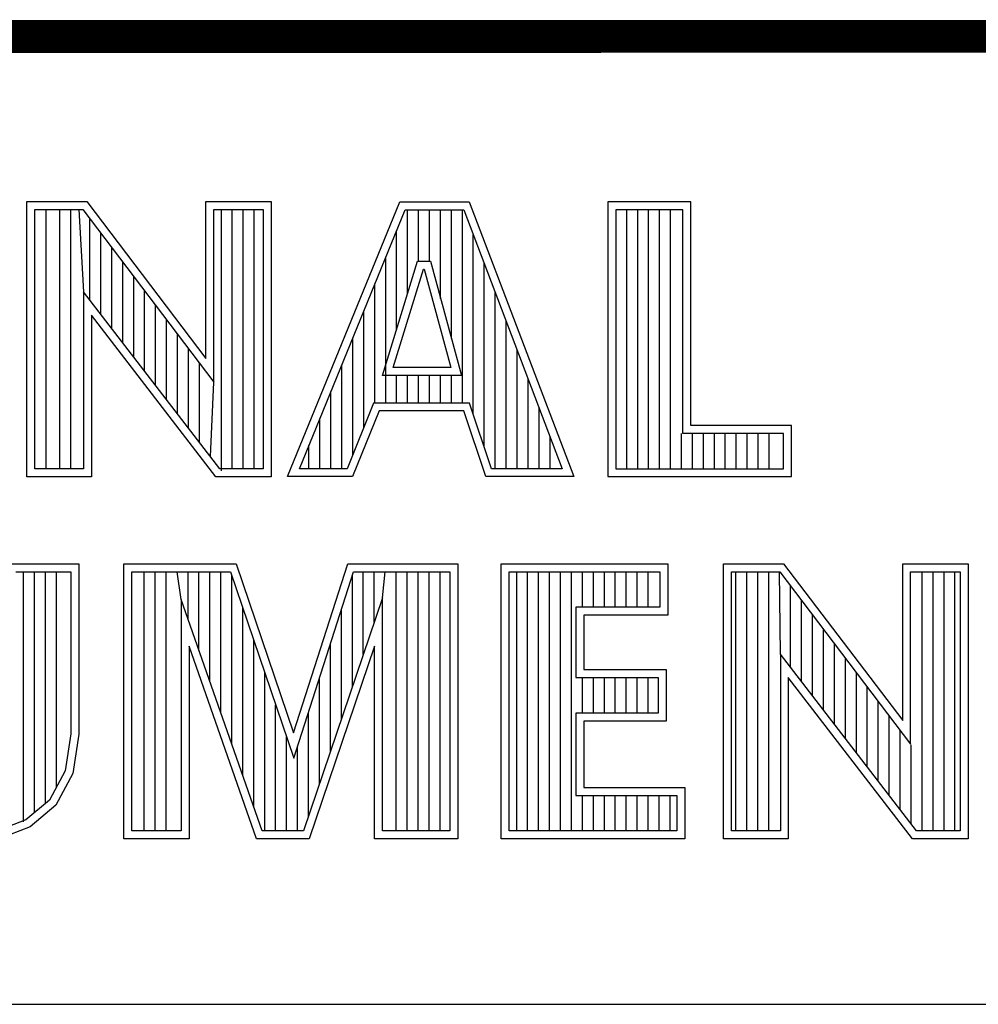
# Model space of a CAD drawing. Header units: inches. Extents: x 0 to 22, y 0 to 17.
# Tile 6 of 9: x 17.863 to 18.447, y 2.37 to 2.97. Entities that reach past the tile are written whole.
import ezdxf

# ---------------------------------------------------------------- set-up
doc = ezdxf.new("R2010")
doc.units = ezdxf.units.IN
doc.header["$LTSCALE"] = 1.21
doc.header["$MEASUREMENT"] = 0
doc.layers.get('0').update_dxf_attribs({"linetype": 'CONTINUOUS'})

msp = doc.modelspace()

# ---------------------------------------------------------------- linework, layer by layer
at = {"color": 2, "linetype": 'CONTINUOUS'}
for p, q in [((16.37365, 2.95963), (21.50365, 2.95963)), ((16.375, 2.96), (21.5, 2.96)), ((17.86728, 2.85918), (17.90389, 2.85918)), ((17.86728, 2.69148), (17.86728, 2.85918)), ((17.90389, 2.85918), (17.97641, 2.76361)), ((17.97641, 2.85918), (18.01622, 2.85918)), ((17.97641, 2.76361), (17.97641, 2.85918)), ((18.01622, 2.85918), (18.01622, 2.69148)), ((18.02617, 2.69154), (18.09464, 2.85908)), ((18.09464, 2.85908), (18.13691, 2.85908)), ((18.13691, 2.85908), (18.20052, 2.69154)), ((18.27197, 2.85908), (18.22137, 2.85908)), ((18.22137, 2.85908), (18.22137, 2.69154)), ((18.27197, 2.72275), (18.27197, 2.85908)), ((17.87213, 2.85433), (17.90148, 2.85433)), ((17.87213, 2.69633), (17.87213, 2.85433)), ((17.87903, 2.69633), (17.87903, 2.85433)), ((17.8874, 2.69633), (17.8874, 2.85433)), ((17.89408, 2.69633), (17.89408, 2.85433)), ((17.89906, 2.85433), (17.90188, 2.80417)), ((17.90148, 2.85433), (17.98126, 2.74917)), ((17.98126, 2.85433), (18.01136, 2.85433)), ((17.98126, 2.74917), (17.98126, 2.85433)), ((17.98584, 2.69504), (17.98584, 2.85433)), ((17.99251, 2.69633), (17.99251, 2.85433)), ((17.99919, 2.69633), (17.99919, 2.85433)), ((18.00586, 2.69633), (18.00586, 2.85433)), ((18.01136, 2.85433), (18.01136, 2.69633)), ((18.0334, 2.6964), (18.0979, 2.85422)), ((18.0979, 2.85422), (18.13356, 2.85422)), ((18.09932, 2.80299), (18.09932, 2.85422)), ((18.10599, 2.82279), (18.10599, 2.85422)), ((18.11267, 2.82279), (18.11267, 2.85422)), ((18.11934, 2.80019), (18.11934, 2.85422)), ((18.12602, 2.77565), (18.12602, 2.85422)), ((18.1327, 2.73641), (18.1327, 2.85422)), ((18.13356, 2.85422), (18.19348, 2.6964)), ((18.26711, 2.85422), (18.22622, 2.85422)), ((18.22622, 2.85422), (18.22622, 2.6964)), ((18.23283, 2.6964), (18.23283, 2.85422)), ((18.2395, 2.6964), (18.2395, 2.85422)), ((18.24618, 2.6964), (18.24618, 2.85422)), ((18.25285, 2.6964), (18.25285, 2.85422)), ((18.25953, 2.6964), (18.25953, 2.85422)), ((18.26711, 2.71789), (18.26711, 2.85422)), ((17.90573, 2.79916), (17.90573, 2.84873)), ((17.91241, 2.79049), (17.91241, 2.83993)), ((18.09264, 2.78138), (18.09264, 2.84136)), ((18.13937, 2.72947), (18.13937, 2.83893)), ((17.91908, 2.78181), (17.91908, 2.83113)), ((17.92576, 2.77313), (17.92576, 2.82233)), ((18.08395, 2.75326), (18.10544, 2.82279)), ((18.08597, 2.73641), (18.08597, 2.82503)), ((18.10544, 2.82279), (18.1132, 2.82279)), ((18.1132, 2.82279), (18.13211, 2.75327)), ((18.14605, 2.70964), (18.14605, 2.82134)), ((18.09053, 2.75812), (18.10902, 2.81794)), ((18.10902, 2.81794), (18.10949, 2.81794)), ((18.10949, 2.81794), (18.12576, 2.75812)), ((17.93243, 2.76446), (17.93243, 2.81353)), ((18.07929, 2.73641), (18.07929, 2.80869)), ((17.98484, 2.69633), (17.90188, 2.80417)), ((17.90188, 2.80417), (17.90188, 2.69633)), ((17.93911, 2.75578), (17.93911, 2.80473)), ((18.15272, 2.6964), (18.15272, 2.80376)), ((17.94578, 2.7471), (17.94578, 2.79593)), ((18.07262, 2.72144), (18.07262, 2.79236)), ((17.98245, 2.69148), (17.90674, 2.7899)), ((17.90674, 2.7899), (17.90674, 2.69148)), ((17.95246, 2.73842), (17.95246, 2.78714)), ((18.1594, 2.6964), (18.1594, 2.78617)), ((17.95913, 2.72975), (17.95913, 2.77834)), ((18.06594, 2.70483), (18.06594, 2.77602)), ((17.96581, 2.72107), (17.96581, 2.76954)), ((18.16607, 2.6964), (18.16607, 2.76859)), ((17.97249, 2.71239), (17.97249, 2.76074)), ((18.05927, 2.6964), (18.05927, 2.75969)), ((18.12576, 2.75812), (18.09053, 2.75812)), ((17.97916, 2.70372), (17.98126, 2.74917)), ((18.13211, 2.75327), (18.08395, 2.75326)), ((18.09264, 2.73641), (18.09264, 2.75326)), ((18.09932, 2.73641), (18.09932, 2.75327)), ((18.10599, 2.73641), (18.10599, 2.75327)), ((18.11267, 2.73641), (18.11267, 2.75327)), ((18.11934, 2.73641), (18.11934, 2.75327)), ((18.12602, 2.73641), (18.12602, 2.75327)), ((18.17275, 2.6964), (18.17275, 2.75101)), ((18.05259, 2.6964), (18.05259, 2.74335)), ((18.07864, 2.73641), (18.06255, 2.6964)), ((18.13703, 2.73641), (18.07864, 2.73641)), ((18.1505, 2.6964), (18.13703, 2.73641)), ((18.08192, 2.73156), (18.06583, 2.69154)), ((18.13355, 2.73156), (18.08192, 2.73156)), ((18.14701, 2.69154), (18.13355, 2.73156)), ((18.17942, 2.6964), (18.17942, 2.73342)), ((18.04592, 2.6964), (18.04592, 2.72702)), ((18.33325, 2.72275), (18.27197, 2.72275)), ((18.33325, 2.69154), (18.33325, 2.72275)), ((18.1861, 2.6964), (18.1861, 2.71584)), ((18.2662, 2.6964), (18.2662, 2.71789)), ((18.32839, 2.71789), (18.26711, 2.71789)), ((18.27288, 2.6964), (18.27288, 2.71789)), ((18.27956, 2.6964), (18.27956, 2.71789)), ((18.28623, 2.6964), (18.28623, 2.71789)), ((18.29291, 2.6964), (18.29291, 2.71789)), ((18.29958, 2.6964), (18.29958, 2.71789)), ((18.30626, 2.6964), (18.30626, 2.71789)), ((18.31293, 2.6964), (18.31293, 2.71789)), ((18.31961, 2.6964), (18.31961, 2.71789)), ((18.32839, 2.6964), (18.32839, 2.71789)), ((18.03924, 2.6964), (18.03924, 2.71068)), ((17.90188, 2.69633), (17.87213, 2.69633)), ((18.01136, 2.69633), (17.98484, 2.69633)), ((18.06255, 2.6964), (18.0334, 2.6964)), ((18.19348, 2.6964), (18.1505, 2.6964)), ((18.22622, 2.6964), (18.32839, 2.6964)), ((17.90674, 2.69148), (17.86728, 2.69148)), ((18.01622, 2.69148), (17.98245, 2.69148)), ((18.06583, 2.69154), (18.02617, 2.69154)), ((18.20052, 2.69154), (18.14701, 2.69154)), ((18.22137, 2.69154), (18.33325, 2.69154)), ((17.85571, 2.63838), (17.89897, 2.63838)), ((17.89897, 2.63838), (17.89897, 2.53454)), ((17.92641, 2.63838), (17.99489, 2.63838)), ((17.92641, 2.47075), (17.92641, 2.63838)), ((17.99489, 2.63838), (18.02985, 2.53552)), ((18.02985, 2.53552), (18.06289, 2.63838)), ((18.06289, 2.63838), (18.12993, 2.63838)), ((18.12993, 2.63838), (18.12993, 2.47075)), ((18.15638, 2.63838), (18.25782, 2.63838)), ((18.15638, 2.47075), (18.15638, 2.63838)), ((18.25782, 2.63838), (18.25782, 2.60707)), ((18.29184, 2.63846), (18.32845, 2.63846)), ((18.29184, 2.47075), (18.29184, 2.63846)), ((18.32845, 2.63846), (18.40096, 2.54288)), ((18.40096, 2.63846), (18.44078, 2.63846)), ((18.40096, 2.54288), (18.40096, 2.63846)), ((18.44078, 2.63846), (18.44078, 2.47075)), ((17.86056, 2.63352), (17.89412, 2.63352)), ((17.8654, 2.48119), (17.8654, 2.63352)), ((17.87208, 2.48678), (17.87208, 2.63352)), ((17.87875, 2.49236), (17.87875, 2.63352)), ((17.88543, 2.50242), (17.88543, 2.63352)), ((17.89412, 2.63352), (17.89412, 2.53491)), ((17.93126, 2.63352), (17.99141, 2.63352)), ((17.93126, 2.47561), (17.93126, 2.63352)), ((17.93883, 2.47561), (17.93883, 2.63352)), ((17.94551, 2.47561), (17.94551, 2.63352)), ((17.95218, 2.47561), (17.95218, 2.63352)), ((17.9613, 2.61668), (17.95886, 2.63352)), ((17.96553, 2.60461), (17.96553, 2.63352)), ((17.97221, 2.58558), (17.97221, 2.63352)), ((17.97888, 2.56655), (17.97888, 2.63352)), ((17.98556, 2.54752), (17.98556, 2.63352)), ((17.99141, 2.63352), (18.02998, 2.52005)), ((17.99223, 2.52849), (17.99223, 2.6311)), ((18.02998, 2.52005), (18.06643, 2.63352)), ((18.06566, 2.5634), (18.06566, 2.63114)), ((18.06643, 2.63352), (18.12508, 2.63352)), ((18.07234, 2.58312), (18.07234, 2.63352)), ((18.07901, 2.60284), (18.07901, 2.63352)), ((18.08403, 2.61765), (18.08569, 2.63352)), ((18.09236, 2.47561), (18.09236, 2.63352)), ((18.09904, 2.47561), (18.09904, 2.63352)), ((18.10572, 2.47561), (18.10572, 2.63352)), ((18.11239, 2.47561), (18.11239, 2.63352)), ((18.11907, 2.47561), (18.11907, 2.63352)), ((18.12508, 2.63352), (18.12508, 2.47561)), ((18.16123, 2.63352), (18.25297, 2.63352)), ((18.16123, 2.47561), (18.16123, 2.63352)), ((18.16579, 2.47561), (18.16579, 2.63352)), ((18.17247, 2.47561), (18.17247, 2.63352)), ((18.17914, 2.47561), (18.17914, 2.63352)), ((18.18582, 2.47561), (18.18582, 2.63352)), ((18.1925, 2.47561), (18.1925, 2.63352)), ((18.19917, 2.47561), (18.19917, 2.63352)), ((18.20585, 2.61193), (18.20585, 2.63352)), ((18.21252, 2.61193), (18.21252, 2.63352)), ((18.2192, 2.61193), (18.2192, 2.63352)), ((18.22587, 2.61193), (18.22587, 2.63352)), ((18.23255, 2.61193), (18.23255, 2.63352)), ((18.23922, 2.61193), (18.23922, 2.63352)), ((18.2459, 2.61193), (18.2459, 2.63352)), ((18.25297, 2.63352), (18.25297, 2.61193)), ((18.29669, 2.6336), (18.32604, 2.6336)), ((18.29669, 2.47561), (18.29669, 2.6336)), ((18.2993, 2.47561), (18.2993, 2.6336)), ((18.30598, 2.47561), (18.30598, 2.6336)), ((18.31265, 2.47561), (18.31265, 2.6336)), ((18.31933, 2.47561), (18.31933, 2.6336)), ((18.32644, 2.58345), (18.326, 2.6336)), ((18.32604, 2.6336), (18.40582, 2.52845)), ((18.40582, 2.6336), (18.43592, 2.6336)), ((18.40582, 2.52845), (18.40582, 2.6336)), ((18.41278, 2.47561), (18.41278, 2.6336)), ((18.41946, 2.47561), (18.41946, 2.6336)), ((18.42614, 2.47561), (18.42614, 2.6336)), ((18.43281, 2.47561), (18.43281, 2.6336)), ((18.43592, 2.6336), (18.43592, 2.47561)), ((18.33268, 2.57533), (18.33268, 2.62485)), ((18.01078, 2.47561), (17.9613, 2.61668)), ((17.9613, 2.61668), (17.9613, 2.47561)), ((18.08403, 2.61765), (18.03594, 2.47561)), ((18.08403, 2.47561), (18.08403, 2.61765)), ((18.33936, 2.56665), (18.33936, 2.61605)), ((17.99891, 2.50946), (17.99891, 2.61146)), ((18.05899, 2.54369), (18.05899, 2.61036)), ((18.25297, 2.61193), (18.20177, 2.61193)), ((18.20177, 2.61193), (18.20177, 2.56916)), ((18.25782, 2.60707), (18.20662, 2.60707)), ((18.20662, 2.60707), (18.20662, 2.57401)), ((18.34603, 2.55798), (18.34603, 2.60725)), ((18.35271, 2.5493), (18.35271, 2.59845)), ((18.00734, 2.47075), (17.96616, 2.58817)), ((17.96616, 2.58817), (17.96616, 2.47075)), ((18.00558, 2.49042), (18.00558, 2.59182)), ((18.07917, 2.58817), (18.03942, 2.47075)), ((18.05231, 2.52397), (18.05231, 2.58957)), ((18.07917, 2.47075), (18.07917, 2.58817)), ((18.35938, 2.54062), (18.35938, 2.58966)), ((18.4094, 2.47561), (18.32644, 2.58345)), ((18.32644, 2.58345), (18.32644, 2.47561)), ((18.36606, 2.53195), (18.36606, 2.58086)), ((18.20662, 2.57401), (18.25687, 2.57401)), ((18.25687, 2.57401), (18.25687, 2.54254)), ((18.01226, 2.47561), (18.01226, 2.57218)), ((18.04564, 2.50425), (18.04564, 2.56879)), ((18.20177, 2.56916), (18.25201, 2.56916)), ((18.20585, 2.5474), (18.20585, 2.56916)), ((18.21252, 2.5474), (18.21252, 2.56916)), ((18.2192, 2.5474), (18.2192, 2.56916)), ((18.22587, 2.5474), (18.22587, 2.56916)), ((18.23255, 2.5474), (18.23255, 2.56916)), ((18.23922, 2.5474), (18.23922, 2.56916)), ((18.2459, 2.5474), (18.2459, 2.56916)), ((18.25201, 2.56916), (18.25201, 2.5474)), ((18.40701, 2.47075), (18.33129, 2.56917)), ((18.33129, 2.56917), (18.33129, 2.47075)), ((18.37273, 2.52327), (18.37273, 2.57206)), ((18.37941, 2.51459), (18.37941, 2.56326)), ((18.01893, 2.47561), (18.01893, 2.55254)), ((18.38608, 2.50591), (18.38608, 2.55446)), ((18.03896, 2.48453), (18.03896, 2.54801)), ((18.25201, 2.5474), (18.20177, 2.5474)), ((18.20177, 2.5474), (18.20177, 2.49732)), ((18.39276, 2.49724), (18.39276, 2.54566)), ((18.25687, 2.54254), (18.20662, 2.54254)), ((18.20662, 2.54254), (18.20662, 2.50218)), ((17.89412, 2.53491), (17.89063, 2.51226)), ((17.89897, 2.53454), (17.89531, 2.51072)), ((18.02561, 2.47561), (18.02561, 2.5329)), ((18.39943, 2.48856), (18.39943, 2.53686)), ((18.03229, 2.47561), (18.03229, 2.52723)), ((18.40611, 2.47988), (18.40611, 2.52807)), ((17.89063, 2.51226), (17.88119, 2.49441)), ((17.89531, 2.51072), (17.88504, 2.49129)), ((18.20662, 2.50218), (18.26831, 2.50218)), ((18.26831, 2.50218), (18.26831, 2.47075)), ((18.20177, 2.49732), (18.26346, 2.49732)), ((18.20585, 2.47561), (18.20585, 2.49732)), ((18.21252, 2.47561), (18.21252, 2.49732)), ((18.2192, 2.47561), (18.2192, 2.49732)), ((18.22587, 2.47561), (18.22587, 2.49732)), ((18.23255, 2.47561), (18.23255, 2.49732)), ((18.23922, 2.47561), (18.23922, 2.49732)), ((18.2459, 2.47561), (18.2459, 2.49732)), ((18.25257, 2.47561), (18.25257, 2.49732)), ((18.25925, 2.47561), (18.25925, 2.49732)), ((18.26346, 2.49732), (18.26346, 2.47561)), ((17.88119, 2.49441), (17.86678, 2.48234)), ((17.88504, 2.49129), (17.86927, 2.4781)), ((17.86678, 2.48234), (17.84903, 2.47552)), ((17.86927, 2.4781), (17.85021, 2.47077)), ((17.9613, 2.47561), (17.93126, 2.47561)), ((18.03594, 2.47561), (18.01078, 2.47561)), ((18.12508, 2.47561), (18.08403, 2.47561)), ((18.26346, 2.47561), (18.16123, 2.47561)), ((18.32644, 2.47561), (18.29669, 2.47561)), ((18.43592, 2.47561), (18.4094, 2.47561)), ((17.96616, 2.47075), (17.92641, 2.47075)), ((18.03942, 2.47075), (18.00734, 2.47075)), ((18.12993, 2.47075), (18.07917, 2.47075)), ((18.26831, 2.47075), (18.15638, 2.47075)), ((18.33129, 2.47075), (18.29184, 2.47075)), ((18.44078, 2.47075), (18.40701, 2.47075)), ((16.7288, 2.37), (21.5, 2.37))]:
    msp.add_line(p, q, dxfattribs=at)
at = {"color": 7, "linetype": 'CONTINUOUS', "const_width": 0.02}
msp.add_lwpolyline([(13.6, 2.95953), (21.5, 2.96)], dxfattribs=at)

doc.saveas('drawing.dxf')
